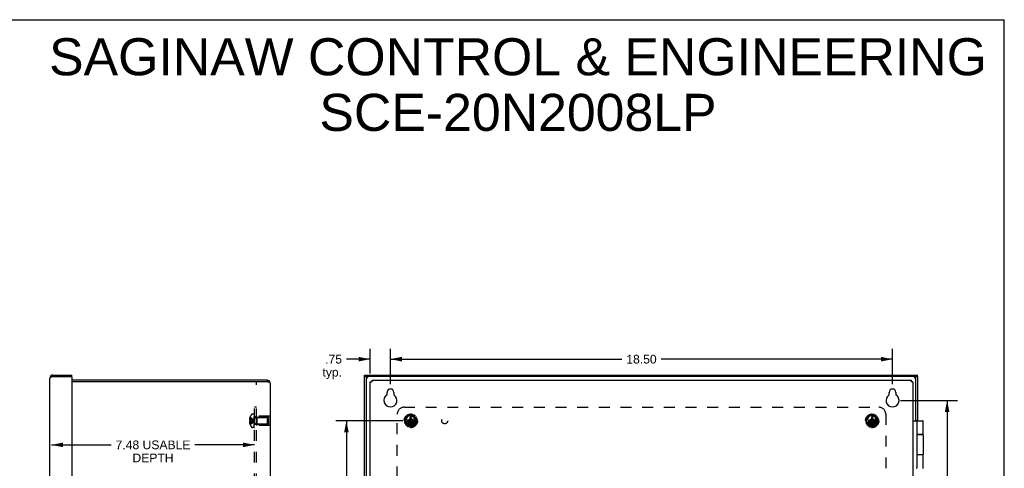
# Model space of a CAD drawing. Header units: inches. Extents: x 0 to 72.6, y 0 to 47.
# Tile 16 of 16: x 36.3 to 72.6, y 30.4 to 47. Entities that reach past the tile are written whole.
import ezdxf

# ---------------------------------------------------------------- set-up
doc = ezdxf.new("R2010")
doc.units = ezdxf.units.IN
doc.header["$LTSCALE"] = 3.990854
doc.header["$MEASUREMENT"] = 0
doc.linetypes.add('HIDDEN', pattern=[0.2, 0.1, -0.1])
doc.layers.get('0').update_dxf_attribs({"linetype": 'CONTINUOUS'})
for name, color, linetype in [('02___PRT_ALL_AXES', 7, 'CONTINUOUS'), ('06___PRT_ALL_SURFS', 7, 'CONTINUOUS'), ('DEFAULT_2', 8, 'HIDDEN'), ('DIMENSIONS', 7, 'CONTINUOUS')]:
    doc.layers.add(name, color=color, linetype=linetype)
doc.styles.get("Standard").update_dxf_attribs({"font": 'arial.ttf'})
doc.dimstyles.new('DIMSTYLE_1', dxfattribs={"dimtxt": 0.320122, "dimasz": 0.426829, "dimexe": 0.09, "dimexo": 0.07, "dimgap": 0.0375, "dimtad": 0, "dimtih": 1, "dimtoh": 1, "dimzin": 4, "dimdsep": 46, "dimtxsty": 'Standard', "dimblk": '_FILLED', "dimblk1": '_FILLED', "dimblk2": '_FILLED', "dimcen": 0.09, "dimazin": 1, "dimtfac": 1, "dimtofl": 0, "dimtmove": 0, "dimatfit": 3, "dimldrblk": '_FILLED', "dimfxl": 1, "dimtolj": 1, "dimtzin": 4, "dimarcsym": 0})

# ---------------------------------------------------------------- blocks, each defined once
blk = doc.blocks.new('_FILLED')
at = {"color": 0, "linetype": 'ByBlock'}
blk.add_solid([(0, 0), (-1, 0.2), (-1, -0.2)], dxfattribs=at)
blk = doc.blocks.new('*D8')
at = {"layer": 'DIMENSIONS', "color": 2, "linetype": 'Continuous'}
for p, q in [((50.393, 32.173), (47.935, 32.173)), ((48.319, 32.173), (48.319, 23.994)), ((48.319, 15.173), (48.319, 23.353)), ((50.393, 15.173), (47.935, 15.173))]:
    blk.add_line(p, q, dxfattribs=at)
at = {"layer": 'DIMENSIONS', "color": 2, "linetype": 'Continuous', "xscale": 0.4268292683, "yscale": 0.4268292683, "zscale": 0.4268292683}
for p, rotation in [((48.319, 32.173), 90), ((48.319, 15.173), 270)]:
    blk.add_blockref('_FILLED', p, dxfattribs=dict(at, rotation=rotation))
at = {"layer": 'DIMENSIONS', "color": 2, "linetype": 'Continuous', "insert": (48.319, 23.834), "char_height": 0.3201, "width": 1.11864, "attachment_point": 2, "line_spacing_factor": 0.9}
blk.add_mtext('17.00', dxfattribs=at)
blk = doc.blocks.new('*D13')
at = {"layer": 'DIMENSIONS', "color": 2, "linetype": 'Continuous'}
for p, q in [((49.942, 33.519), (49.942, 34.828)), ((68.442, 33.519), (68.442, 34.828)), ((49.942, 34.444), (58.472, 34.444)), ((68.442, 34.444), (59.911, 34.444))]:
    blk.add_line(p, q, dxfattribs=at)
at = {"layer": 'DIMENSIONS', "color": 2, "linetype": 'Continuous', "xscale": 0.4268292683, "yscale": 0.4268292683, "zscale": 0.4268292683, "rotation": 180}
blk.add_blockref('_FILLED', (49.942, 34.444), dxfattribs=at)
at = {"layer": 'DIMENSIONS', "color": 2, "linetype": 'Continuous', "xscale": 0.4268292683, "yscale": 0.4268292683, "zscale": 0.4268292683}
blk.add_blockref('_FILLED', (68.442, 34.444), dxfattribs=at)
at = {"layer": 'DIMENSIONS', "color": 2, "linetype": 'Continuous', "insert": (59.192, 34.604), "char_height": 0.3201, "width": 1.11864, "attachment_point": 2, "line_spacing_factor": 0.9}
blk.add_mtext('18.50', dxfattribs=at)
blk = doc.blocks.new('*D14')
at = {"layer": 'DIMENSIONS', "color": 2, "linetype": 'Continuous'}
for p, q in [((68.741, 32.923), (70.839, 32.923)), ((70.454, 32.923), (70.454, 23.994)), ((70.454, 14.423), (70.454, 23.353)), ((68.741, 14.423), (70.839, 14.423))]:
    blk.add_line(p, q, dxfattribs=at)
at = {"layer": 'DIMENSIONS', "color": 2, "linetype": 'Continuous', "xscale": 0.4268292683, "yscale": 0.4268292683, "zscale": 0.4268292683}
for p, rotation in [((70.454, 32.923), 90), ((70.454, 14.423), 270)]:
    blk.add_blockref('_FILLED', p, dxfattribs=dict(at, rotation=rotation))
at = {"layer": 'DIMENSIONS', "color": 2, "linetype": 'Continuous', "insert": (70.454, 23.834), "char_height": 0.3201, "width": 1.11864, "attachment_point": 2, "line_spacing_factor": 0.9}
blk.add_mtext('18.50', dxfattribs=at)
blk = doc.blocks.new('*D18')
at = {"layer": 'DIMENSIONS', "color": 2, "linetype": 'Continuous'}
for p, q in [((49.192, 33.912), (49.192, 34.828)), ((49.942, 33.519), (49.942, 34.828)), ((49.192, 34.444), (48.317, 34.444)), ((49.942, 34.444), (50.795, 34.444))]:
    blk.add_line(p, q, dxfattribs=at)
at = {"layer": 'DIMENSIONS', "color": 2, "linetype": 'Continuous', "xscale": 0.4268292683, "yscale": 0.4268292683, "zscale": 0.4268292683}
blk.add_blockref('_FILLED', (49.192, 34.444), dxfattribs=at)
at = {"layer": 'DIMENSIONS', "color": 2, "linetype": 'Continuous', "xscale": 0.4268292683, "yscale": 0.4268292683, "zscale": 0.4268292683, "rotation": 180}
blk.add_blockref('_FILLED', (49.942, 34.444), dxfattribs=at)
at = {"layer": 'DIMENSIONS', "color": 2, "linetype": 'Continuous', "insert": (48.157, 34.604), "char_height": 0.3201, "width": 0.71998, "attachment_point": 3, "line_spacing_factor": 0.9}
blk.add_mtext('.75\\Ptyp.', dxfattribs=at)
blk = doc.blocks.new('*D21')
at = {"layer": 'DIMENSIONS', "color": 2, "linetype": 'Continuous'}
for p, q in [((37.451, 31.287), (39.656, 31.287)), ((44.935, 31.287), (42.731, 31.287))]:
    blk.add_line(p, q, dxfattribs=at)
at = {"layer": 'DIMENSIONS', "color": 2, "linetype": 'Continuous', "xscale": 0.4268292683, "yscale": 0.4268292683, "zscale": 0.4268292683, "rotation": 180}
blk.add_blockref('_FILLED', (37.451, 31.287), dxfattribs=at)
at = {"layer": 'DIMENSIONS', "color": 2, "linetype": 'Continuous', "xscale": 0.4268292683, "yscale": 0.4268292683, "zscale": 0.4268292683}
blk.add_blockref('_FILLED', (44.935, 31.287), dxfattribs=at)
at = {"layer": 'DIMENSIONS', "color": 2, "linetype": 'Continuous', "insert": (41.193, 31.447), "char_height": 0.32012, "width": 2.75495, "attachment_point": 2, "line_spacing_factor": 0.9}
blk.add_mtext('7.48 USABLE\\PDEPTH', dxfattribs=at)

msp = doc.modelspace()

# ---------------------------------------------------------------- linework, layer by layer
at = {"color": 7, "linetype": 'Continuous'}
for p, q in [((0, 46.951), (72.561, 46.951)), ((72.561, 0), (72.561, 46.951)), ((37.503, 33.861), (37.503, 33.801)), ((38.201, 33.801), (38.186, 33.801)), ((38.201, 33.801), (38.201, 33.861)), ((48.987, 33.801), (48.987, 33.861)), ((69.362, 33.801), (48.987, 33.801)), ((49.047, 33.801), (49.047, 13.546)), ((49.079, 33.763), (49.082, 33.761)), ((49.082, 33.761), (49.086, 33.758)), ((49.086, 33.758), (49.09, 33.756)), ((49.089, 33.755), (49.092, 33.753)), ((49.09, 33.756), (49.095, 33.752)), ((49.092, 33.753), (49.097, 33.75)), ((49.095, 33.752), (49.099, 33.749)), ((49.097, 33.75), (49.099, 33.749)), ((69.25, 33.749), (69.257, 33.754)), ((69.255, 33.752), (69.25, 33.749)), ((69.258, 33.754), (69.255, 33.752)), ((69.257, 33.754), (69.261, 33.757)), ((69.261, 33.756), (69.258, 33.754)), ((69.261, 33.757), (69.264, 33.759)), ((69.264, 33.758), (69.261, 33.756)), ((69.302, 32.173), (69.302, 33.801)), ((69.362, 33.801), (69.362, 33.861)), ((45.01, 33.613), (38.201, 33.613)), ((45.398, 33.673), (45.398, 33.613)), ((49.192, 33.613), (49.252, 33.613)), ((49.252, 33.673), (49.252, 33.613)), ((69.132, 33.673), (69.132, 33.613)), ((69.192, 33.613), (69.132, 33.613)), ((69.192, 32.173), (69.555, 32.173)), ((69.302, 32.188), (69.362, 32.188)), ((69.336, 32.153), (69.336, 30.443)), ((69.343, 31.673), (69.555, 31.673)), ((69.559, 31.668), (69.356, 31.668)), ((69.506, 31.673), (69.506, 31.668)), ((69.555, 30.923), (69.343, 30.923)), ((69.356, 30.928), (69.559, 30.928)), ((69.506, 30.928), (69.506, 30.923))]:
    msp.add_line(p, q, dxfattribs=at)
at = {"color": 3, "linetype": 'Continuous'}
for p, q in [((37.391, 13.598), (37.391, 33.749)), ((37.464, 33.789), (37.459, 33.788)), ((37.469, 33.791), (37.464, 33.789)), ((37.475, 33.792), (37.469, 33.791)), ((37.479, 33.794), (37.475, 33.792)), ((37.487, 33.796), (37.479, 33.794)), ((37.503, 33.861), (38.201, 33.861)), ((37.503, 33.801), (38.186, 33.801)), ((38.201, 33.786), (38.201, 13.561)), ((48.987, 33.861), (69.362, 33.861)), ((48.987, 13.546), (48.987, 33.801)), ((69.362, 33.801), (69.362, 32.173)), ((45.398, 33.673), (38.201, 33.673)), ((45.01, 33.501), (45.01, 33.613)), ((45.398, 33.613), (45.01, 33.613)), ((45.51, 33.561), (45.51, 13.785)), ((49.192, 13.733), (49.192, 33.613)), ((49.252, 33.673), (69.132, 33.673)), ((69.192, 33.613), (69.192, 13.733)), ((49.817, 33.139), (49.817, 33.22)), ((50.067, 33.22), (50.067, 33.139)), ((68.317, 33.139), (68.317, 33.22)), ((68.567, 33.22), (68.567, 33.139))]:
    msp.add_line(p, q, dxfattribs=at)
for points in [[(37.459, 33.788), (37.457, 33.787), (37.454, 33.786), (37.452, 33.785), (37.45, 33.784), (37.447, 33.784), (37.445, 33.783), (37.443, 33.782), (37.44, 33.781), (37.438, 33.78), (37.436, 33.78), (37.434, 33.779), (37.432, 33.778), (37.43, 33.777), (37.428, 33.777), (37.426, 33.776), (37.424, 33.775), (37.422, 33.774), (37.42, 33.773), (37.419, 33.773), (37.417, 33.772), (37.415, 33.771), (37.414, 33.77), (37.412, 33.769), (37.41, 33.769), (37.409, 33.768), (37.408, 33.767), (37.406, 33.766), (37.405, 33.765), (37.404, 33.765), (37.402, 33.764), (37.401, 33.763), (37.4, 33.762), (37.399, 33.762), (37.398, 33.761), (37.397, 33.76), (37.396, 33.759), (37.396, 33.758), (37.395, 33.758), (37.394, 33.757), (37.394, 33.756), (37.393, 33.755), (37.393, 33.754), (37.392, 33.754), (37.392, 33.753), (37.392, 33.752), (37.391, 33.751), (37.391, 33.751), (37.391, 33.75), (37.391, 33.749)], [(37.503, 33.801), (37.501, 33.8), (37.487, 33.796)], [(45.51, 33.561), (45.509, 33.566), (45.506, 33.57), (45.502, 33.574), (45.495, 33.579), (45.487, 33.583), (45.477, 33.587), (45.466, 33.592), (45.454, 33.596), (45.441, 33.6), (45.427, 33.605), (45.413, 33.609), (45.398, 33.613)]]:
    msp.add_lwpolyline(points, dxfattribs=at)
at = {"color": 7, "linetype": 'Continuous'}
for points in [[(49.047, 33.801), (49.047, 33.8), (49.047, 33.799), (49.047, 33.798), (49.047, 33.797), (49.047, 33.796), (49.048, 33.795), (49.048, 33.794), (49.048, 33.793), (49.049, 33.792), (49.049, 33.791), (49.05, 33.79), (49.05, 33.788), (49.051, 33.787), (49.052, 33.786), (49.052, 33.785), (49.053, 33.784), (49.054, 33.783), (49.055, 33.782), (49.056, 33.781), (49.057, 33.78), (49.058, 33.779), (49.059, 33.778), (49.06, 33.777), (49.061, 33.776), (49.062, 33.775), (49.063, 33.774)], [(49.063, 33.774), (49.064, 33.773), (49.066, 33.772), (49.067, 33.771), (49.068, 33.77), (49.07, 33.769), (49.071, 33.768), (49.072, 33.767), (49.074, 33.766), (49.075, 33.765), (49.077, 33.764), (49.078, 33.762), (49.08, 33.761), (49.081, 33.76), (49.083, 33.759), (49.084, 33.758), (49.086, 33.757), (49.089, 33.755)], [(49.063, 33.774), (49.064, 33.773), (49.066, 33.772), (49.068, 33.771), (49.07, 33.769), (49.072, 33.768), (49.073, 33.767), (49.075, 33.766), (49.077, 33.765), (49.079, 33.763)], [(69.264, 33.759), (69.268, 33.762), (69.27, 33.763), (69.271, 33.765), (69.273, 33.766), (69.275, 33.767), (69.277, 33.768), (69.279, 33.769), (69.28, 33.771), (69.282, 33.772), (69.284, 33.773), (69.285, 33.774)], [(69.285, 33.774), (69.284, 33.773), (69.283, 33.772), (69.282, 33.771), (69.28, 33.77), (69.279, 33.769), (69.278, 33.768), (69.276, 33.767), (69.275, 33.766), (69.273, 33.765), (69.272, 33.764), (69.27, 33.762), (69.269, 33.761), (69.267, 33.76), (69.266, 33.759), (69.264, 33.758)], [(69.302, 33.801), (69.302, 33.8), (69.302, 33.799), (69.302, 33.798), (69.301, 33.797), (69.301, 33.796), (69.301, 33.795), (69.3, 33.794), (69.3, 33.793), (69.3, 33.792), (69.299, 33.791), (69.299, 33.79), (69.298, 33.788), (69.297, 33.787), (69.297, 33.786), (69.296, 33.785), (69.295, 33.784), (69.294, 33.783), (69.294, 33.782), (69.293, 33.781), (69.292, 33.78), (69.291, 33.779), (69.29, 33.778), (69.289, 33.777), (69.288, 33.776), (69.287, 33.775), (69.285, 33.774)]]:
    msp.add_lwpolyline(points, dxfattribs=at)
at = {"color": 3, "linetype": 'Continuous'}
for centre, radius, start, end in [((37.503, 33.749), 0.112, 90, 180), ((38.186, 33.786), 0.015, 0, 90), ((45.398, 33.561), 0.112, 0, 90), ((49.942, 32.923), 0.24, 123.8964, 56.1036), ((49.797, 33.139), 0.02, 303.8964, 360), ((49.942, 33.22), 0.125, 0, 180), ((50.087, 33.139), 0.02, 180, 236.1036), ((68.442, 32.923), 0.24, 123.8964, 56.1036), ((68.297, 33.139), 0.02, 303.8964, 360), ((68.442, 33.22), 0.125, 0, 180), ((68.587, 33.139), 0.02, 180, 236.1036)]:
    msp.add_arc(centre, radius, start, end, dxfattribs=at)
at = {"color": 7, "linetype": 'Continuous'}
for centre, radius, start, end in [((37.503, 33.749), 0.052, 90, 123.2764), ((45.398, 33.561), 0.052, 57.2786, 90), ((69.316, 32.153), 0.02, 0, 90), ((69.555, 32.153), 0.02, 0, 90), ((69.356, 31.688), 0.02, 180.0002, 270), ((69.555, 31.693), 0.02, 270, 360), ((69.559, 31.648), 0.02, 0, 90), ((69.356, 30.908), 0.02, 90, 180), ((69.555, 30.903), 0.02, 0, 90), ((69.559, 30.948), 0.02, 270, 360), ((69.316, 30.443), 0.02, 270, 360), ((69.555, 30.443), 0.02, 270, 360)]:
    msp.add_arc(centre, radius, start, end, dxfattribs=at)
at = {"layer": '02___PRT_ALL_AXES', "color": 8, "linetype": 'HIDDEN'}
for p, q in [((44.935, 32.314), (44.935, 32.033)), ((45.01, 32.314), (44.935, 32.314)), ((45.01, 32.314), (45.01, 32.033)), ((45.014, 32.003), (45.014, 32.344)), ((45.493, 32.344), (45.014, 32.344)), ((45.01, 32.282), (44.935, 32.282)), ((45.01, 32.064), (44.935, 32.064)), ((45.01, 32.033), (44.935, 32.033)), ((45.493, 32.003), (45.014, 32.003))]:
    msp.add_line(p, q, dxfattribs=at)
at = {"layer": '02___PRT_ALL_AXES', "color": 7, "linetype": 'Continuous'}
for p, q in [((69.575, 31.693), (69.575, 32.153)), ((69.5, 31.668), (69.5, 31.673)), ((69.579, 30.948), (69.579, 31.648)), ((69.344, 30.923), (69.344, 30.924)), ((69.5, 30.923), (69.5, 30.928)), ((69.575, 30.443), (69.575, 30.903))]:
    msp.add_line(p, q, dxfattribs=at)
at = {"layer": '02___PRT_ALL_AXES', "color": 8, "linetype": 'HIDDEN'}
for centre, radius in [((50.692, 32.173), 0.141), ((67.692, 32.173), 0.141), ((51.942, 32.173), 0.109)]:
    msp.add_circle(centre, radius, dxfattribs=at)
at = {"layer": '06___PRT_ALL_SURFS', "color": 8, "linetype": 'HIDDEN'}
for p, q in [((45.493, 32.361), (45.493, 31.986)), ((45.51, 32.361), (45.493, 32.361)), ((50.583, 32.361), (50.475, 32.173)), ((50.8, 32.361), (50.583, 32.361)), ((50.908, 32.173), (50.8, 32.361)), ((67.583, 32.361), (67.475, 32.173)), ((67.8, 32.361), (67.583, 32.361)), ((67.908, 32.173), (67.8, 32.361)), ((45.51, 32.173), (45.493, 32.173)), ((45.51, 31.986), (45.493, 31.986)), ((50.475, 32.173), (50.583, 31.986)), ((50.583, 31.986), (50.8, 31.986)), ((50.8, 31.986), (50.908, 32.173)), ((67.475, 32.173), (67.583, 31.986)), ((67.583, 31.986), (67.8, 31.986)), ((67.8, 31.986), (67.908, 32.173))]:
    msp.add_line(p, q, dxfattribs=at)
at = {"layer": '06___PRT_ALL_SURFS', "color": 7, "linetype": 'Continuous'}
for p, q in [((45.514, 32.361), (45.51, 32.361)), ((45.514, 32.361), (45.514, 31.986)), ((45.514, 32.173), (45.51, 32.173)), ((45.514, 31.986), (45.51, 31.986))]:
    msp.add_line(p, q, dxfattribs=at)
at = {"layer": '06___PRT_ALL_SURFS', "color": 8, "linetype": 'HIDDEN'}
for centre in [(50.692, 32.173), (67.692, 32.173)]:
    msp.add_circle(centre, 0.171, dxfattribs=at)
at = {"layer": 'DEFAULT_2', "color": 8, "linetype": 'HIDDEN'}
for p, q in [((44.935, 14.673), (44.935, 32.673)), ((45.01, 32.673), (44.935, 32.673)), ((45.01, 14.673), (45.01, 32.673)), ((50.442, 32.673), (67.942, 32.673)), ((44.769, 32.314), (44.769, 32.313)), ((44.769, 32.314), (44.769, 32.314)), ((44.769, 32.313), (44.769, 32.191)), ((44.915, 32.419), (44.854, 32.419)), ((44.915, 31.927), (44.915, 32.419)), ((44.92, 31.927), (44.92, 32.417)), ((44.935, 32.417), (44.92, 32.417)), ((44.935, 32.381), (44.92, 32.381)), ((44.935, 32.374), (44.92, 32.374)), ((44.935, 32.352), (44.92, 32.352)), ((44.935, 32.312), (44.92, 32.312)), ((44.935, 32.297), (44.92, 32.297)), ((44.952, 32.297), (45.405, 32.297)), ((45.014, 32.038), (45.014, 32.308)), ((45.024, 32.298), (45.014, 32.308)), ((45.024, 32.298), (45.024, 32.048)), ((45.452, 32.298), (45.024, 32.298)), ((45.405, 32.297), (45.405, 32.049)), ((45.415, 32.287), (45.405, 32.297)), ((45.452, 32.048), (45.452, 32.298)), ((50.192, 14.923), (50.192, 32.423)), ((50.498, 32.311), (50.524, 32.298)), ((50.55, 32.327), (50.535, 32.352)), ((50.536, 32.301), (50.549, 32.315)), ((50.571, 32.378), (50.589, 32.356)), ((50.601, 32.353), (50.619, 32.361)), ((50.625, 32.372), (50.621, 32.4)), ((50.664, 32.409), (50.672, 32.382)), ((50.674, 32.033), (50.71, 32.314)), ((50.674, 32.314), (50.674, 32.313)), ((50.71, 32.033), (50.674, 32.314)), ((50.674, 32.313), (50.674, 32.278)), ((50.682, 32.374), (50.702, 32.374)), ((50.71, 32.313), (50.71, 32.314)), ((50.71, 32.278), (50.71, 32.313)), ((50.711, 32.382), (50.719, 32.409)), ((50.762, 32.4), (50.759, 32.372)), ((50.764, 32.361), (50.783, 32.353)), ((50.794, 32.356), (50.813, 32.378)), ((50.849, 32.352), (50.833, 32.327)), ((50.834, 32.315), (50.848, 32.301)), ((50.86, 32.298), (50.885, 32.311)), ((67.498, 32.311), (67.524, 32.298)), ((67.55, 32.327), (67.535, 32.352)), ((67.536, 32.301), (67.549, 32.315)), ((67.571, 32.378), (67.589, 32.356)), ((67.601, 32.353), (67.619, 32.361)), ((67.625, 32.372), (67.621, 32.4)), ((67.664, 32.409), (67.672, 32.382)), ((67.674, 32.033), (67.71, 32.314)), ((67.674, 32.314), (67.674, 32.313)), ((67.71, 32.033), (67.674, 32.314)), ((67.674, 32.313), (67.674, 32.278)), ((67.682, 32.374), (67.702, 32.374)), ((67.71, 32.313), (67.71, 32.314)), ((67.71, 32.278), (67.71, 32.313)), ((67.711, 32.382), (67.719, 32.409)), ((67.762, 32.4), (67.759, 32.372)), ((67.764, 32.361), (67.783, 32.353)), ((67.794, 32.356), (67.813, 32.378)), ((67.849, 32.352), (67.833, 32.327)), ((67.834, 32.315), (67.848, 32.301)), ((67.86, 32.298), (67.885, 32.311)), ((68.192, 32.423), (68.192, 14.923)), ((44.769, 32.223), (44.747, 32.223)), ((44.769, 32.124), (44.747, 32.124)), ((44.769, 32.278), (44.756, 32.278)), ((44.769, 32.191), (44.756, 32.191)), ((44.769, 32.155), (44.756, 32.155)), ((44.769, 32.069), (44.756, 32.069)), ((44.769, 32.188), (44.769, 32.191)), ((44.769, 32.191), (44.769, 32.191)), ((44.769, 32.191), (44.798, 32.189)), ((44.769, 32.155), (44.769, 32.034)), ((44.769, 32.155), (44.769, 32.155)), ((44.769, 32.034), (44.769, 32.033)), ((44.769, 32.033), (44.769, 32.033)), ((44.798, 32.189), (44.826, 32.186)), ((44.915, 31.927), (44.854, 31.927)), ((44.905, 32.17), (44.93, 32.173)), ((44.905, 32.17), (44.93, 32.173)), ((44.935, 32.22), (44.92, 32.22)), ((44.935, 32.219), (44.92, 32.219)), ((44.935, 32.087), (44.92, 32.087)), ((44.935, 32.079), (44.92, 32.079)), ((44.935, 32.019), (44.92, 32.019)), ((44.935, 31.997), (44.92, 31.997)), ((44.935, 31.979), (44.92, 31.979)), ((44.935, 31.943), (44.92, 31.943)), ((44.92, 31.927), (44.935, 31.927)), ((44.952, 32.049), (45.405, 32.049)), ((45.024, 32.048), (45.014, 32.038)), ((45.452, 32.048), (45.024, 32.048)), ((45.415, 32.059), (45.405, 32.049)), ((45.415, 32.059), (45.415, 32.287)), ((50.483, 32.171), (50.454, 32.176)), ((50.459, 32.22), (50.488, 32.219)), ((50.46, 32.121), (50.487, 32.132)), ((50.502, 32.086), (50.474, 32.079)), ((50.5, 32.256), (50.476, 32.273)), ((50.493, 32.143), (50.491, 32.162)), ((50.497, 32.226), (50.504, 32.245)), ((50.501, 32.032), (50.521, 32.052)), ((50.523, 32.064), (50.513, 32.082)), ((50.553, 32.017), (50.531, 31.999)), ((50.551, 32.191), (50.832, 32.155)), ((50.552, 32.191), (50.551, 32.191)), ((50.551, 32.155), (50.832, 32.191)), ((50.551, 32.155), (50.552, 32.155)), ((50.587, 32.191), (50.552, 32.191)), ((50.552, 32.155), (50.587, 32.155)), ((50.582, 32.005), (50.566, 32.017)), ((50.575, 31.966), (50.585, 31.993)), ((50.642, 32.223), (50.587, 32.191)), ((50.587, 32.191), (50.796, 32.155)), ((50.587, 32.155), (50.796, 32.191)), ((50.587, 32.155), (50.642, 32.124)), ((50.629, 31.974), (50.616, 31.949)), ((50.66, 31.975), (50.64, 31.979)), ((50.674, 32.278), (50.642, 32.223)), ((50.642, 32.124), (50.741, 32.223)), ((50.642, 32.223), (50.741, 32.124)), ((50.642, 32.124), (50.674, 32.069)), ((50.67, 31.937), (50.668, 31.966)), ((50.674, 32.069), (50.71, 32.278)), ((50.71, 32.069), (50.674, 32.278)), ((50.674, 32.069), (50.674, 32.034)), ((50.674, 32.034), (50.674, 32.033)), ((50.741, 32.223), (50.71, 32.278)), ((50.71, 32.069), (50.741, 32.124)), ((50.71, 32.034), (50.71, 32.069)), ((50.71, 32.033), (50.71, 32.034)), ((50.716, 31.966), (50.714, 31.937)), ((50.743, 31.979), (50.724, 31.975)), ((50.796, 32.191), (50.741, 32.223)), ((50.741, 32.124), (50.796, 32.155)), ((50.768, 31.949), (50.754, 31.974)), ((50.831, 32.191), (50.796, 32.191)), ((50.796, 32.155), (50.831, 32.155)), ((50.798, 31.993), (50.808, 31.966)), ((50.818, 32.017), (50.802, 32.005)), ((50.853, 31.999), (50.83, 32.017)), ((50.832, 32.191), (50.831, 32.191)), ((50.831, 32.155), (50.832, 32.155)), ((50.871, 32.082), (50.861, 32.064)), ((50.862, 32.052), (50.882, 32.032)), ((50.88, 32.245), (50.886, 32.226)), ((50.91, 32.079), (50.882, 32.086)), ((50.907, 32.273), (50.884, 32.256)), ((50.893, 32.162), (50.891, 32.143)), ((50.896, 32.219), (50.925, 32.22)), ((50.897, 32.132), (50.923, 32.121)), ((50.929, 32.176), (50.901, 32.171)), ((67.483, 32.171), (67.454, 32.176)), ((67.459, 32.22), (67.488, 32.219)), ((67.46, 32.121), (67.487, 32.132)), ((67.502, 32.086), (67.474, 32.079)), ((67.5, 32.256), (67.476, 32.273)), ((67.493, 32.143), (67.491, 32.162)), ((67.497, 32.226), (67.504, 32.245)), ((67.501, 32.032), (67.521, 32.052)), ((67.523, 32.064), (67.513, 32.082)), ((67.553, 32.017), (67.531, 31.999)), ((67.551, 32.155), (67.832, 32.191)), ((67.552, 32.191), (67.551, 32.191)), ((67.551, 32.191), (67.832, 32.155)), ((67.551, 32.155), (67.552, 32.155)), ((67.587, 32.191), (67.552, 32.191)), ((67.552, 32.155), (67.587, 32.155)), ((67.582, 32.005), (67.566, 32.017)), ((67.575, 31.966), (67.585, 31.993)), ((67.642, 32.223), (67.587, 32.191)), ((67.587, 32.155), (67.796, 32.191)), ((67.587, 32.191), (67.796, 32.155)), ((67.587, 32.155), (67.642, 32.124)), ((67.629, 31.974), (67.616, 31.949)), ((67.66, 31.975), (67.64, 31.979)), ((67.674, 32.278), (67.642, 32.223)), ((67.642, 32.124), (67.741, 32.223)), ((67.642, 32.223), (67.741, 32.124)), ((67.642, 32.124), (67.674, 32.069)), ((67.67, 31.937), (67.668, 31.966)), ((67.674, 32.069), (67.71, 32.278)), ((67.71, 32.069), (67.674, 32.278)), ((67.674, 32.069), (67.674, 32.034)), ((67.674, 32.034), (67.674, 32.033)), ((67.741, 32.223), (67.71, 32.278)), ((67.71, 32.069), (67.741, 32.124)), ((67.71, 32.034), (67.71, 32.069)), ((67.71, 32.033), (67.71, 32.034)), ((67.716, 31.966), (67.714, 31.937)), ((67.743, 31.979), (67.724, 31.975)), ((67.796, 32.191), (67.741, 32.223)), ((67.741, 32.124), (67.796, 32.155)), ((67.768, 31.949), (67.754, 31.974)), ((67.831, 32.191), (67.796, 32.191)), ((67.796, 32.155), (67.831, 32.155)), ((67.798, 31.993), (67.808, 31.966)), ((67.818, 32.017), (67.802, 32.005)), ((67.853, 31.999), (67.83, 32.017)), ((67.832, 32.191), (67.831, 32.191)), ((67.831, 32.155), (67.832, 32.155)), ((67.871, 32.082), (67.861, 32.064)), ((67.862, 32.052), (67.882, 32.032)), ((67.88, 32.245), (67.886, 32.226)), ((67.91, 32.079), (67.882, 32.086)), ((67.907, 32.273), (67.884, 32.256)), ((67.893, 32.162), (67.891, 32.143)), ((67.896, 32.219), (67.925, 32.22)), ((67.897, 32.132), (67.923, 32.121)), ((67.929, 32.176), (67.901, 32.171))]:
    msp.add_line(p, q, dxfattribs=at)
for points in [[(44.769, 32.314), (44.798, 32.294), (44.826, 32.273), (44.854, 32.25), (44.88, 32.226), (44.905, 32.201), (44.93, 32.173)], [(50.71, 32.314), (50.704, 32.314), (50.698, 32.314), (50.692, 32.314), (50.686, 32.314), (50.68, 32.314), (50.674, 32.314)], [(67.71, 32.314), (67.704, 32.314), (67.698, 32.314), (67.692, 32.314), (67.686, 32.314), (67.68, 32.314), (67.674, 32.314)], [(44.756, 32.278), (44.754, 32.271), (44.753, 32.264), (44.751, 32.257), (44.75, 32.25), (44.749, 32.243), (44.748, 32.237), (44.748, 32.23), (44.747, 32.223)], [(44.747, 32.223), (44.748, 32.219), (44.748, 32.216), (44.749, 32.212), (44.75, 32.208), (44.751, 32.204), (44.753, 32.2), (44.754, 32.196), (44.756, 32.191)], [(44.756, 32.155), (44.754, 32.151), (44.753, 32.147), (44.751, 32.143), (44.75, 32.139), (44.749, 32.135), (44.748, 32.131), (44.748, 32.127), (44.747, 32.124)], [(44.747, 32.124), (44.748, 32.117), (44.748, 32.11), (44.749, 32.103), (44.75, 32.097), (44.751, 32.09), (44.753, 32.083), (44.754, 32.076), (44.756, 32.069)], [(44.769, 32.278), (44.798, 32.263), (44.826, 32.248), (44.853, 32.231), (44.88, 32.213), (44.905, 32.194), (44.93, 32.173)], [(44.769, 32.223), (44.798, 32.216), (44.826, 32.209), (44.853, 32.201), (44.88, 32.192), (44.905, 32.183), (44.93, 32.173)], [(44.769, 32.191), (44.769, 32.188), (44.769, 32.185), (44.769, 32.182), (44.769, 32.179), (44.769, 32.176), (44.769, 32.173)], [(44.769, 32.179), (44.769, 32.182), (44.769, 32.185)], [(44.769, 32.069), (44.798, 32.084), (44.826, 32.099), (44.853, 32.116), (44.88, 32.134), (44.905, 32.153), (44.93, 32.173)], [(44.769, 32.033), (44.798, 32.053), (44.826, 32.074), (44.854, 32.097), (44.88, 32.121), (44.905, 32.146), (44.93, 32.173)], [(44.769, 32.173), (44.769, 32.17), (44.769, 32.167), (44.769, 32.164), (44.769, 32.161), (44.769, 32.158), (44.769, 32.155)], [(44.769, 32.124), (44.798, 32.131), (44.826, 32.138), (44.853, 32.146), (44.88, 32.155), (44.905, 32.164), (44.93, 32.173)], [(44.769, 32.155), (44.798, 32.158), (44.826, 32.161), (44.853, 32.164), (44.88, 32.167), (44.905, 32.17)], [(44.769, 32.161), (44.769, 32.164), (44.769, 32.167)], [(44.769, 32.155), (44.798, 32.158), (44.826, 32.161), (44.854, 32.164), (44.88, 32.167)], [(44.826, 32.186), (44.854, 32.183), (44.88, 32.18), (44.905, 32.177), (44.93, 32.173)], [(44.853, 32.183), (44.88, 32.18), (44.905, 32.177), (44.93, 32.173)], [(50.551, 32.191), (50.551, 32.188), (50.551, 32.185), (50.551, 32.182), (50.551, 32.179), (50.551, 32.176), (50.551, 32.173)], [(50.551, 32.173), (50.551, 32.17), (50.551, 32.167), (50.551, 32.164), (50.551, 32.161), (50.551, 32.158), (50.551, 32.155)], [(50.674, 32.033), (50.68, 32.033), (50.686, 32.033), (50.692, 32.033), (50.698, 32.033), (50.704, 32.033), (50.71, 32.033)], [(50.832, 32.173), (50.832, 32.176), (50.832, 32.179), (50.832, 32.182), (50.832, 32.185), (50.832, 32.188), (50.832, 32.191)], [(50.832, 32.155), (50.832, 32.158), (50.832, 32.161), (50.832, 32.164), (50.832, 32.167), (50.832, 32.17), (50.832, 32.173)], [(67.551, 32.191), (67.551, 32.188), (67.551, 32.185), (67.551, 32.182), (67.551, 32.179), (67.551, 32.176), (67.551, 32.173)], [(67.551, 32.173), (67.551, 32.17), (67.551, 32.167), (67.551, 32.164), (67.551, 32.161), (67.551, 32.158), (67.551, 32.155)], [(67.674, 32.033), (67.68, 32.033), (67.686, 32.033), (67.692, 32.033), (67.698, 32.033), (67.704, 32.033), (67.71, 32.033)], [(67.832, 32.173), (67.832, 32.176), (67.832, 32.179), (67.832, 32.182), (67.832, 32.185), (67.832, 32.188), (67.832, 32.191)], [(67.832, 32.155), (67.832, 32.158), (67.832, 32.161), (67.832, 32.164), (67.832, 32.167), (67.832, 32.17), (67.832, 32.173)]]:
    msp.add_lwpolyline(points, dxfattribs=at)
for centre, radius in [((50.692, 32.173), 0.246), ((50.692, 32.173), 0.172), ((50.692, 32.173), 0.143), ((50.692, 32.173), 0.135), ((50.692, 32.173), 0.128), ((50.692, 32.173), 0.125), ((50.692, 32.173), 0.124), ((67.692, 32.173), 0.246), ((67.692, 32.173), 0.172), ((67.692, 32.173), 0.143), ((67.692, 32.173), 0.135), ((67.692, 32.173), 0.128), ((67.692, 32.173), 0.125), ((67.692, 32.173), 0.124), ((50.692, 32.173), 0.114), ((67.692, 32.173), 0.114)]:
    msp.add_circle(centre, radius, dxfattribs=at)
for centre, radius, start, end in [((50.442, 32.423), 0.25, 90, 180), ((67.942, 32.423), 0.25, 0, 90), ((45.097, 32.173), 0.357, 156.9983, 162.9593), ((45.097, 32.173), 0.357, 139.0666, 156.8097), ((44.854, 32.384), 0.035, 90, 139.0666), ((44.952, 32.335), 0.0372, 180, 210.0497), ((44.952, 32.335), 0.0372, 242.4601, 270), ((50.494, 32.302), 0.01, 64.1507, 147.0674), ((50.528, 32.307), 0.01, 244.1507, 318), ((50.543, 32.357), 0.01, 128.9326, 211.8493), ((50.542, 32.322), 0.01, 318, 31.8493), ((50.563, 32.371), 0.01, 40.1507, 123.0674), ((50.597, 32.362), 0.01, 220.1507, 294), ((50.615, 32.37), 0.01, 294, 7.8493), ((50.631, 32.401), 0.01, 104.9326, 187.8493), ((50.655, 32.407), 0.01, 16.1507, 99.0674), ((50.682, 32.384), 0.01, 196.1507, 270), ((50.702, 32.384), 0.01, 270, 343.8493), ((50.729, 32.407), 0.01, 80.9326, 163.8493), ((50.753, 32.401), 0.01, 352.1507, 75.0674), ((50.768, 32.37), 0.01, 172.1507, 246), ((50.787, 32.362), 0.01, 246, 319.8493), ((50.821, 32.371), 0.01, 56.9326, 139.8493), ((50.842, 32.322), 0.01, 148.1507, 222), ((50.84, 32.357), 0.01, 328.1507, 51.0674), ((50.855, 32.307), 0.01, 222, 295.8493), ((50.89, 32.302), 0.01, 32.9326, 115.8493), ((67.494, 32.302), 0.01, 64.1507, 147.0674), ((67.528, 32.307), 0.01, 244.1507, 318), ((67.543, 32.357), 0.01, 128.9326, 211.8493), ((67.542, 32.322), 0.01, 318, 31.8493), ((67.563, 32.371), 0.01, 40.1507, 123.0674), ((67.597, 32.362), 0.01, 220.1507, 294), ((67.615, 32.37), 0.01, 294, 7.8493), ((67.631, 32.401), 0.01, 104.9326, 187.8493), ((67.655, 32.407), 0.01, 16.1507, 99.0674), ((67.682, 32.384), 0.01, 196.1507, 270), ((67.702, 32.384), 0.01, 270, 343.8493), ((67.729, 32.407), 0.01, 80.9326, 163.8493), ((67.753, 32.401), 0.01, 352.1507, 75.0674), ((67.768, 32.37), 0.01, 172.1507, 246), ((67.787, 32.362), 0.01, 246, 319.8493), ((67.821, 32.371), 0.01, 56.9326, 139.8493), ((67.842, 32.322), 0.01, 148.1507, 222), ((67.84, 32.357), 0.01, 328.1507, 51.0674), ((67.855, 32.307), 0.01, 222, 295.8493), ((67.89, 32.302), 0.01, 32.9326, 115.8493), ((45.097, 32.173), 0.357, 197.0407, 203.0017), ((45.097, 32.173), 0.357, 203.1903, 220.9334), ((44.854, 31.962), 0.035, 220.9334, 270), ((44.952, 32.012), 0.0372, 149.9503, 180), ((44.952, 32.012), 0.0372, 90, 117.5399), ((50.456, 32.186), 0.01, 176.9326, 259.8493), ((50.459, 32.21), 0.01, 88.1507, 171.0674), ((50.464, 32.112), 0.01, 112.1507, 195.0674), ((50.471, 32.089), 0.01, 200.9326, 283.8493), ((50.482, 32.281), 0.01, 152.9326, 235.8493), ((50.481, 32.161), 0.01, 6, 79.8493), ((50.483, 32.141), 0.01, 292.1507, 6), ((50.488, 32.229), 0.01, 268.1507, 342), ((50.509, 32.025), 0.01, 136.1507, 219.0674), ((50.494, 32.248), 0.01, 342, 55.8493), ((50.504, 32.077), 0.01, 30, 103.8493), ((50.525, 32.007), 0.01, 224.9326, 307.8493), ((50.514, 32.059), 0.01, 316.1507, 30), ((50.56, 32.009), 0.01, 54, 127.8493), ((50.585, 31.963), 0.01, 160.1507, 243.0674), ((50.576, 31.997), 0.01, 340.1507, 54), ((50.607, 31.953), 0.01, 248.9326, 331.8493), ((50.638, 31.969), 0.01, 78, 151.8493), ((50.658, 31.965), 0.01, 4.1507, 78), ((50.68, 31.938), 0.01, 184.1507, 267.0674), ((50.704, 31.938), 0.01, 272.9326, 355.8493), ((50.726, 31.965), 0.01, 102, 175.8493), ((50.745, 31.969), 0.01, 28.1507, 102), ((50.777, 31.953), 0.01, 208.1507, 291.0674), ((50.808, 31.997), 0.01, 126, 199.8493), ((50.799, 31.963), 0.01, 296.9326, 19.8493), ((50.824, 32.009), 0.01, 52.1507, 126), ((50.859, 32.007), 0.01, 232.1507, 315.0674), ((50.869, 32.059), 0.01, 150, 223.8493), ((50.879, 32.077), 0.01, 76.1507, 150), ((50.889, 32.248), 0.01, 124.1507, 198), ((50.875, 32.025), 0.01, 320.9326, 43.8493), ((50.895, 32.229), 0.01, 198, 271.8493), ((50.901, 32.141), 0.01, 174, 247.8493), ((50.903, 32.161), 0.01, 100.1507, 174), ((50.902, 32.281), 0.01, 304.1507, 27.0674), ((50.912, 32.089), 0.01, 256.1507, 339.0674), ((50.92, 32.112), 0.01, 344.9326, 67.8493), ((50.925, 32.21), 0.01, 8.9326, 91.8493), ((50.927, 32.186), 0.01, 280.1507, 3.0674), ((67.456, 32.186), 0.01, 176.9326, 259.8493), ((67.459, 32.21), 0.01, 88.1507, 171.0674), ((67.464, 32.112), 0.01, 112.1507, 195.0674), ((67.471, 32.089), 0.01, 200.9326, 283.8493), ((67.482, 32.281), 0.01, 152.9326, 235.8493), ((67.481, 32.161), 0.01, 6, 79.8493), ((67.483, 32.141), 0.01, 292.1507, 6), ((67.488, 32.229), 0.01, 268.1507, 342), ((67.509, 32.025), 0.01, 136.1507, 219.0674), ((67.494, 32.248), 0.01, 342, 55.8493), ((67.504, 32.077), 0.01, 30, 103.8493), ((67.525, 32.007), 0.01, 224.9326, 307.8493), ((67.514, 32.059), 0.01, 316.1507, 30), ((67.56, 32.009), 0.01, 54, 127.8493), ((67.585, 31.963), 0.01, 160.1507, 243.0674), ((67.576, 31.997), 0.01, 340.1507, 54), ((67.607, 31.953), 0.01, 248.9326, 331.8493), ((67.638, 31.969), 0.01, 78, 151.8493), ((67.658, 31.965), 0.01, 4.1507, 78), ((67.68, 31.938), 0.01, 184.1507, 267.0674), ((67.704, 31.938), 0.01, 272.9326, 355.8493), ((67.726, 31.965), 0.01, 102, 175.8493), ((67.745, 31.969), 0.01, 28.1507, 102), ((67.777, 31.953), 0.01, 208.1507, 291.0674), ((67.808, 31.997), 0.01, 126, 199.8493), ((67.799, 31.963), 0.01, 296.9326, 19.8493), ((67.824, 32.009), 0.01, 52.1507, 126), ((67.859, 32.007), 0.01, 232.1507, 315.0674), ((67.869, 32.059), 0.01, 150, 223.8493), ((67.879, 32.077), 0.01, 76.1507, 150), ((67.889, 32.248), 0.01, 124.1507, 198), ((67.875, 32.025), 0.01, 320.9326, 43.8493), ((67.895, 32.229), 0.01, 198, 271.8493), ((67.901, 32.141), 0.01, 174, 247.8493), ((67.903, 32.161), 0.01, 100.1507, 174), ((67.902, 32.281), 0.01, 304.1507, 27.0674), ((67.912, 32.089), 0.01, 256.1507, 339.0674), ((67.92, 32.112), 0.01, 344.9326, 67.8493), ((67.925, 32.21), 0.01, 8.9326, 91.8493), ((67.927, 32.186), 0.01, 280.1507, 3.0674)]:
    msp.add_arc(centre, radius, start, end, dxfattribs=at)

# ---------------------------------------------------------------- texts
at = {"layer": 'DIMENSIONS', "color": 2, "linetype": 'Continuous', "insert": (54.641, 46.269), "char_height": 1.36585, "width": 34.49669, "attachment_point": 2, "line_spacing_factor": 0.9}
msp.add_mtext('SAGINAW CONTROL & ENGINEERING\\PSCE-20N2008LP', dxfattribs=at)

# ---------------------------------------------------------------- dimensions: what is measured, and where the dimension line sits
at = {"layer": 'DIMENSIONS', "color": 2, "linetype": 'Continuous'}
dim = msp.add_linear_dim(base=(49.942, 34.444), p1=(49.192, 33.842), p2=(49.942, 33.449), text='<>\\Ptyp.', dimstyle='DIMSTYLE_1', dxfattribs=at)
dim.commit()
dim.dimension.update_dxf_attribs({"geometry": '*D18', "text_midpoint": (47.797, 34.204), "dimtype": 160})
for base, p1, p2, angle, picture, middle in [((49.942, 34.444), (68.442, 33.449), (49.942, 33.449), 180, '*D13', (59.205, 34.442)), ((70.454, 14.423), (68.671, 32.923), (68.671, 14.423), 270, '*D14', (70.468, 23.672)), ((48.319, 15.173), (50.463, 32.173), (50.463, 15.173), 270, '*D8', (48.333, 23.672))]:
    dim = msp.add_linear_dim(base=base, p1=p1, p2=p2, angle=angle, dimstyle='DIMSTYLE_1', dxfattribs=at)
    dim.commit()
    dim.dimension.update_dxf_attribs({"geometry": picture, "text_midpoint": middle, "dimtype": 160})
dim = msp.add_linear_dim(base=(37.451, 31.287), p1=(44.935, 32.423), p2=(37.451, 33.801), angle=180, text='<> USABLE\\PDEPTH', dimstyle='DIMSTYLE_1', dxfattribs=at)
dim.commit()
dim.dimension.update_dxf_attribs({"geometry": '*D21', "text_midpoint": (41.193, 31.047), "dimtype": 160})

doc.saveas('drawing.dxf')
